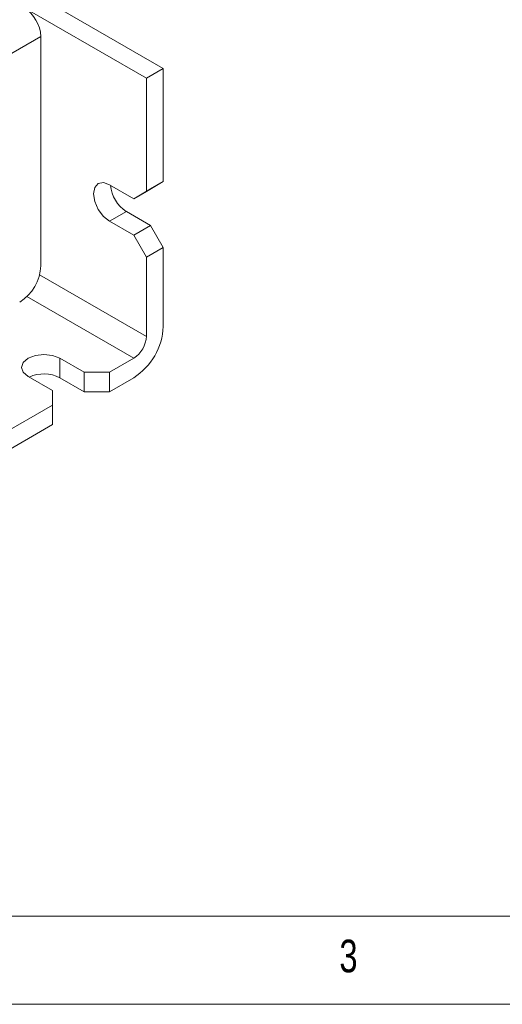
# Model space of a CAD drawing. Header units: inches. Extents: x 0.2 to 16.3, y 0.2 to 11.5.
# Tile 18 of 35: x 4.6 to 5.6, y 0.2 to 2.4. Entities that reach past the tile are written whole.
import ezdxf

# ---------------------------------------------------------------- set-up
doc = ezdxf.new("R2010")
doc.units = ezdxf.units.IN
doc.header["$MEASUREMENT"] = 0
doc.styles.add('SLDTEXTSTYLE0', font='TXT', dxfattribs={"width": 0.75})

msp = doc.modelspace()

# ---------------------------------------------------------------- linework, layer by layer
at = {"color": 7, "linetype": 'Continuous', "lineweight": 15}
for p, q in [((4.889, 2.2885), (2.5319, 3.6492)), ((4.8512, 2.2667), (2.4942, 3.6274)), ((4.6155, 2.3598), (2.7695, 1.2941)), ((4.6155, 1.8476), (4.6155, 2.3598)), ((4.889, 2.2885), (4.8512, 2.2667)), ((4.8512, 2.0136), (4.8512, 2.2667)), ((4.889, 2.0354), (4.889, 2.2885)), ((4.7687, 2.0286), (4.823, 1.9973)), ((4.8512, 2.0136), (4.889, 2.0354)), ((4.8607, 2.019), (4.889, 2.0354)), ((4.8607, 2.019), (4.823, 1.9973)), ((4.823, 1.9973), (4.8512, 2.0136)), ((4.7687, 1.9469), (4.8065, 1.9687)), ((4.8607, 1.9374), (4.8065, 1.9687)), ((4.823, 1.9156), (4.7687, 1.9469)), ((4.823, 1.9156), (4.8607, 1.9374)), ((4.889, 1.8884), (4.8607, 1.9374)), ((4.8512, 1.8666), (4.823, 1.9156)), ((4.889, 1.8884), (4.8512, 1.8666)), ((4.889, 1.7115), (4.889, 1.8884)), ((4.8512, 1.6897), (4.8512, 1.8666)), ((4.8512, 1.6897), (4.6127, 1.8274)), ((4.823, 1.6407), (4.5844, 1.7784)), ((4.658, 1.6407), (4.7122, 1.6094)), ((4.658, 1.6407), (4.658, 1.5972)), ((4.7687, 1.6094), (4.823, 1.6407)), ((4.7122, 1.6094), (4.7687, 1.6094)), ((4.7122, 1.6094), (4.7122, 1.5659)), ((4.7687, 1.5659), (4.7687, 1.6094)), ((4.6415, 1.5686), (4.5873, 1.5999)), ((4.658, 1.5972), (4.7122, 1.5659)), ((4.7687, 1.5659), (4.823, 1.5972)), ((4.6415, 1.5359), (4.6415, 1.5686)), ((4.7122, 1.5659), (4.7687, 1.5659)), ((3.2367, 0.725), (4.6415, 1.5359)), ((4.6415, 1.5359), (4.6415, 1.4924)), ((3.2367, 0.6814), (4.6415, 1.4924))]:
    msp.add_line(p, q, dxfattribs=at)
at = {"color": 7, "linetype": 'Continuous', "lineweight": 0}
for p, q in [((0.3937, 0.3937), (8.9685, 0.3937)), ((0.1969, 0.1969), (16.3386, 0.1969))]:
    msp.add_line(p, q, dxfattribs=at)
at = {"color": 7, "linetype": 'Continuous', "lineweight": 15, "flags": 128}
for points in [[(4.7687, 1.9469), (4.7552, 1.9578), (4.7437, 1.9733), (4.7361, 1.991), (4.7334, 2.0082), (4.7361, 2.0222), (4.7437, 2.031), (4.7552, 2.0333), (4.7687, 2.0286)], [(4.5873, 1.5999), (4.5764, 1.6093), (4.5726, 1.6203), (4.5764, 1.6314), (4.5873, 1.6407), (4.6035, 1.647), (4.6226, 1.6492), (4.6417, 1.647), (4.658, 1.6407)]]:
    msp.add_lwpolyline(points, dxfattribs=at)
at = {"color": 7, "linetype": 'Continuous', "lineweight": 15}
for centre, radius, start, end in [((4.5347, 2.3561), 0.0809, 2.6055, 57.3946), ((4.8483, 2.0338), 0.0775, 184.9407, 237.2612), ((4.5132, 1.8522), 0.1025, 302.6055, 357.3945), ((4.7457, 1.718), 0.1434, 302.6055, 357.3945), ((4.7898, 1.6925), 0.0615, 302.6055, 357.3945), ((4.6225, 1.5283), 0.0775, 62.7437, 115.0433)]:
    msp.add_arc(centre, radius, start, end, dxfattribs=at)

# ---------------------------------------------------------------- texts
at = {"color": 7, "linetype": 'Continuous', "lineweight": 0, "insert": (5.2822, 0.3413), "char_height": 0.0729, "attachment_point": 1, "style": 'SLDTEXTSTYLE0'}
msp.add_mtext('3', dxfattribs=at)

doc.saveas('drawing.dxf')
